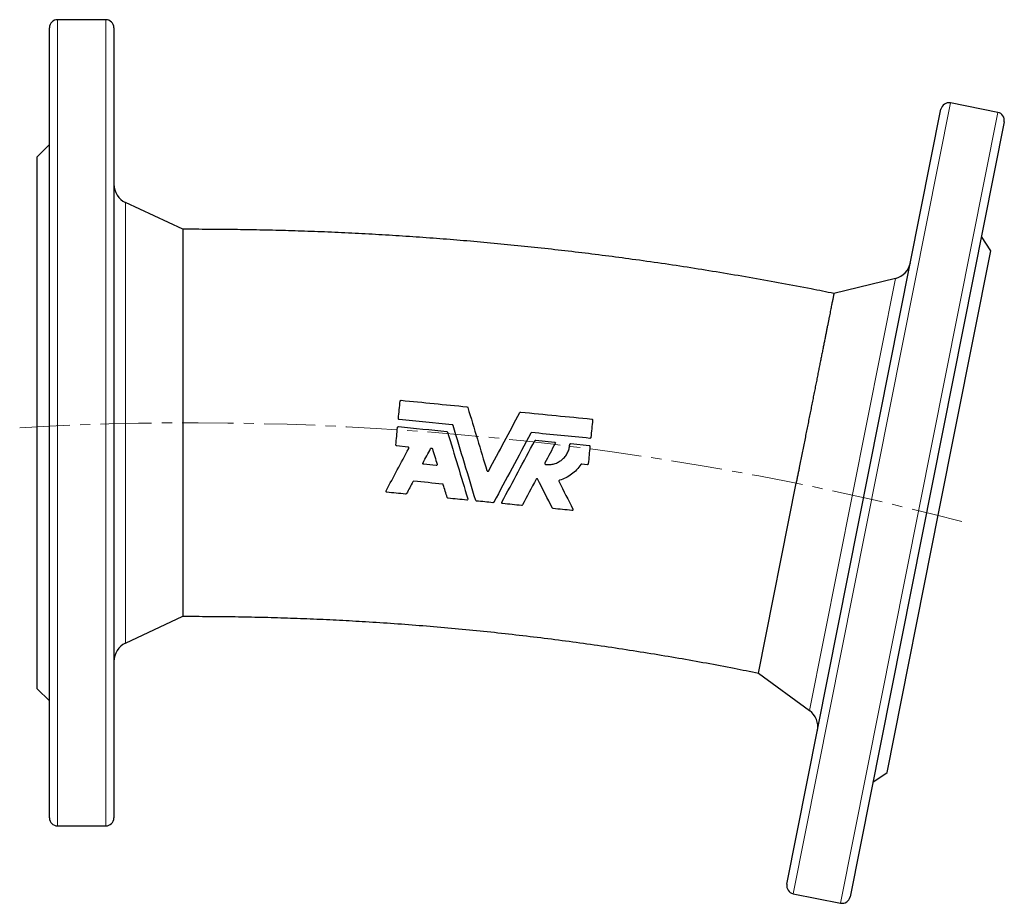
# Model space of a CAD drawing. Header units: millimetres. Extents: x 118 to 695, y 45 to 563.
# Tile 3 of 4: x 121 to 365, y 335 to 554. Entities that reach past the tile are written whole.
import ezdxf

# ---------------------------------------------------------------- set-up
doc = ezdxf.new("R2010")
doc.units = ezdxf.units.MM
doc.linetypes.add('CENTERX2', pattern=[20.32, 12.7, -2.54, 2.54, -2.54])
doc.layers.add('FORMAT', color=7, linetype='Continuous')

msp = doc.modelspace()

# ---------------------------------------------------------------- linework, layer by layer
at = {"color": 7, "linetype": 'Continuous', "lineweight": 25}
for p, q in [((142.04, 554.17), (130.04, 554.17)), ((128.04, 356.17), (128.04, 552.17)), ((144.04, 552.17), (144.04, 454.17)), ((363.47, 531.18), (351.7, 533.52)), ((311.11, 339.71), (349.35, 531.95)), ((365.04, 528.82), (326.8, 336.59)), ((128.04, 523.17), (125.04, 520.17)), ((125.04, 454.17), (125.04, 520.17)), ((161.19, 502.17), (146.92, 508.82)), ((161.19, 502.17), (161.19, 406.17)), ((361.74, 496.85), (359.38, 500.38)), ((348.86, 432.12), (361.74, 496.85)), ((338.06, 490), (322.78, 486.26)), ((125.04, 388.17), (125.04, 454.17)), ((144.04, 454.17), (144.04, 356.17)), ((248.77, 449.86), (253.42, 449.41)), ((217.05, 448.17), (214.25, 448.44)), ((257.47, 449.01), (262.01, 448.56)), ((261.54, 443.78), (260.17, 443.92)), ((304.04, 392.1), (313.4, 439.18)), ((335.99, 367.39), (348.86, 432.12)), ((146.92, 399.51), (161.19, 406.17)), ((304.04, 392.1), (316.74, 382.79)), ((125.04, 388.17), (128.04, 385.17)), ((332.46, 365.03), (335.99, 367.39)), ((130.04, 354.17), (142.04, 354.17)), ((312.68, 337.36), (324.45, 335.02))]:
    msp.add_line(p, q, dxfattribs=at)
at = {"color": 8, "linetype": 'Continuous', "lineweight": 18}
for p, q in [((130.04, 554.17), (130.04, 354.17)), ((142.04, 454.17), (142.04, 554.17)), ((351.7, 533.52), (312.68, 337.36)), ((324.45, 335.02), (363.47, 531.18)), ((146.92, 508.82), (146.92, 454.17)), ((316.74, 382.79), (338.06, 490)), ((142.04, 354.17), (142.04, 454.17)), ((146.92, 454.17), (146.92, 399.51))]:
    msp.add_line(p, q, dxfattribs=at)
at = {"color": 7, "linetype": 'Continuous', "lineweight": 25}
for centre, radius, start, end in [((130.04, 552.17), 2, 90, 180), ((142.04, 552.17), 2, 0, 90), ((351.31, 531.56), 2, 78.75, 168.75), ((363.08, 529.21), 2, 348.75, 78.75), ((149.04, 513.35), 5, 180, 245), ((336.87, 494.85), 5, 283.75, 348.75), ((149.04, 394.98), 5, 115, 180), ((313.78, 378.76), 5, 348.75, 53.75), ((130.04, 356.17), 2, 180, 270), ((142.04, 356.17), 2, 270, 0), ((313.07, 339.32), 2, 168.75, 258.75), ((324.84, 336.98), 2, 258.75, 348.75)]:
    msp.add_arc(centre, radius, start, end, dxfattribs=at)
for points, knots in [([(322.78, 486.25), (320.9, 486.63), (316.6, 487.49), (309.89, 488.76), (302.65, 490.07), (295.4, 491.3), (288.14, 492.48), (280.86, 493.58), (273.78, 494.59), (266.89, 495.51), (260.2, 496.35), (253.5, 497.13), (246.8, 497.86), (240.08, 498.53), (233.37, 499.14), (226.65, 499.7), (219.92, 500.2), (213.19, 500.65), (206.46, 501.03), (199.72, 501.37), (193.11, 501.64), (186.63, 501.85), (180.27, 502.01), (173.91, 502.11), (167.55, 502.17), (163.31, 502.17), (161.19, 502.17)], [0, 0, 0, 0, 0.035493, 0.08073, 0.125966, 0.171203, 0.216439, 0.261676, 0.306912, 0.348379, 0.389846, 0.431313, 0.472779, 0.514246, 0.555713, 0.59718, 0.638646, 0.680113, 0.72158, 0.763047, 0.804514, 0.843611, 0.882708, 0.921805, 0.960903, 1, 1, 1, 1]), ([(322.78, 486.26), (322.78, 486.26), (322.78, 486.27), (322.78, 486.23), (322.76, 486.15), (322.73, 486.01), (322.7, 485.82), (322.65, 485.58), (322.59, 485.29), (322.52, 484.94), (322.44, 484.55), (322.35, 484.1), (322.25, 483.6), (322.14, 483.04), (322.02, 482.42), (321.89, 481.76), (321.75, 481.06), (321.6, 480.31), (321.44, 479.53), (321.28, 478.7), (321.1, 477.82), (320.92, 476.9), (320.72, 475.92), (320.52, 474.89), (320.31, 473.82), (320.08, 472.71), (319.86, 471.57), (319.62, 470.41), (319.39, 469.22), (319.14, 467.99), (318.89, 466.74), (318.64, 465.44), (318.37, 464.1), (318.09, 462.72), (317.81, 461.31), (317.53, 459.88), (317.24, 458.43), (316.95, 456.98), (316.66, 455.52), (316.36, 454.04), (316.07, 452.55), (315.76, 451.03), (315.46, 449.48), (315.14, 447.9), (314.82, 446.31), (314.51, 444.71), (314.23, 443.32), (313.99, 442.13), (313.8, 441.15), (313.6, 440.16), (313.47, 439.51), (313.4, 439.18)], [0, 0, 0, 0, 0.000582, 0.022372, 0.044169, 0.06596, 0.087731, 0.108889, 0.130063, 0.151244, 0.172419, 0.193576, 0.215348, 0.237138, 0.258935, 0.280726, 0.302497, 0.323655, 0.34483, 0.36601, 0.387185, 0.408342, 0.430114, 0.451904, 0.473701, 0.495492, 0.517264, 0.538421, 0.559596, 0.580776, 0.601951, 0.623108, 0.64488, 0.66667, 0.688467, 0.710258, 0.732029, 0.753187, 0.774361, 0.795542, 0.816717, 0.837874, 0.859646, 0.881436, 0.903233, 0.925024, 0.946795, 0.960085, 0.973374, 0.986687, 1, 1, 1, 1]), ([(215.1, 459.54), (215.11, 459.61), (215.14, 459.66), (215.23, 459.74), (215.3, 459.76), (215.36, 459.76)], [0, 0, 0, 0, 0.5, 0.5, 1, 1, 1, 1]), ([(231.89, 457.98), (232.68, 455.36), (233.48, 452.75), (235.06, 447.52), (235.85, 444.91), (236.64, 442.31)], [0, 0, 0, 0, 0.5, 0.5, 1, 1, 1, 1]), ([(214.89, 454.98), (214.83, 454.99), (214.77, 455.02), (214.69, 455.12), (214.67, 455.18), (214.68, 455.24)], [0, 0, 0, 0, 0.5, 0.5, 1, 1, 1, 1]), ([(237.09, 442.26), (238.37, 444.67), (239.66, 447.07), (242.23, 451.89), (243.52, 454.3), (244.81, 456.71)], [0, 0, 0, 0, 0.5, 0.5, 1, 1, 1, 1]), ([(262.65, 455.1), (262.72, 455.09), (262.78, 455.06), (262.86, 454.96), (262.88, 454.9), (262.87, 454.84)], [0, 0, 0, 0, 0.5, 0.5, 1, 1, 1, 1]), ([(214.46, 453), (214.46, 453.07), (214.49, 453.13), (214.59, 453.2), (214.66, 453.22), (214.72, 453.22)], [0, 0, 0, 0, 0.5, 0.5, 1, 1, 1, 1]), ([(233.86, 434.93), (232.95, 437.96), (232.02, 441.02), (230.14, 447.22), (229.19, 450.35), (228.23, 453.52)], [0, 0, 0, 0, 0.5, 0.5, 1, 1, 1, 1]), ([(226.88, 451.87), (227.73, 449.05), (228.58, 446.26), (230.25, 440.74), (231.08, 438.01), (231.9, 435.31)], [0, 0, 0, 0, 0.5, 0.5, 1, 1, 1, 1]), ([(247.53, 451.62), (245.97, 448.7), (244.43, 445.81), (241.37, 440.1), (239.86, 437.28), (238.37, 434.49)], [0, 0, 0, 0, 0.5, 0.5, 1, 1, 1, 1]), ([(240.38, 434.48), (241.7, 436.96), (243.05, 439.48), (245.77, 444.56), (247.14, 447.14), (248.53, 449.74)], [0, 0, 0, 0, 0.5, 0.5, 1, 1, 1, 1]), ([(262.45, 450.54), (262.44, 450.48), (262.41, 450.42), (262.31, 450.34), (262.25, 450.32), (262.18, 450.32)], [0, 0, 0, 0, 0.5, 0.5, 1, 1, 1, 1]), ([(214.25, 448.44), (214.18, 448.45), (214.13, 448.48), (214.05, 448.58), (214.03, 448.64), (214.03, 448.7)], [0, 0, 0, 0, 0.5, 0.5, 1, 1, 1, 1]), ([(217.24, 447.81), (217.28, 447.88), (217.28, 447.97), (217.2, 448.11), (217.13, 448.16), (217.05, 448.17)], [0, 0, 0, 0, 0.5, 0.5, 1, 1, 1, 1]), ([(222.67, 447.79), (222.69, 447.83), (222.73, 447.86), (222.81, 447.91), (222.86, 447.92), (222.95, 447.91), (223, 447.89), (223.07, 447.83), (223.1, 447.79), (223.11, 447.75)], [0, 0, 0, 0, 0.25, 0.25, 0.5, 0.5, 0.75, 0.75, 1, 1, 1, 1]), ([(251.21, 443.87), (251.57, 443.82), (251.93, 443.81), (252.65, 443.86), (253.02, 443.92), (253.71, 444.12), (254.05, 444.25), (254.53, 444.5), (254.69, 444.6), (254.99, 444.8), (255.14, 444.9), (255.56, 445.25), (255.81, 445.5), (256.27, 446.07), (256.47, 446.37), (256.8, 447.02), (256.93, 447.36), (257.12, 448.06), (257.18, 448.42), (257.2, 448.78)], [0, 0, 0, 0, 0.125, 0.125, 0.25, 0.25, 0.375, 0.375, 0.4375, 0.4375, 0.5, 0.5, 0.625, 0.625, 0.75, 0.75, 0.875, 0.875, 1, 1, 1, 1]), ([(253.42, 449.41), (253.5, 449.4), (253.57, 449.35), (253.65, 449.21), (253.65, 449.12), (253.61, 449.05)], [0, 0, 0, 0, 0.5, 0.5, 1, 1, 1, 1]), ([(257.2, 448.78), (257.21, 448.85), (257.24, 448.91), (257.34, 448.99), (257.4, 449.01), (257.47, 449.01)], [0, 0, 0, 0, 0.5, 0.5, 1, 1, 1, 1]), ([(262.01, 448.56), (262.07, 448.55), (262.13, 448.52), (262.21, 448.43), (262.23, 448.36), (262.22, 448.3)], [0, 0, 0, 0, 0.5, 0.5, 1, 1, 1, 1]), ([(220.96, 443.89), (220.88, 443.9), (220.81, 443.95), (220.74, 444.09), (220.74, 444.17), (220.78, 444.24)], [0, 0, 0, 0, 0.5, 0.5, 1, 1, 1, 1]), ([(224.28, 443.9), (224.3, 443.82), (224.28, 443.74), (224.19, 443.62), (224.1, 443.58), (224.02, 443.59)], [0, 0, 0, 0, 0.5, 0.5, 1, 1, 1, 1]), ([(251.03, 444.23), (250.99, 444.16), (250.99, 444.07), (251.06, 443.94), (251.13, 443.89), (251.21, 443.87)], [0, 0, 0, 0, 0.5, 0.5, 1, 1, 1, 1]), ([(259.94, 443.81), (259.63, 443.34), (259.29, 442.91), (258.52, 442.1), (258.11, 441.73), (257.2, 441.06), (256.73, 440.77), (255.74, 440.27), (255.22, 440.07), (254.68, 439.91)], [0, 0, 0, 0, 0.25, 0.25, 0.5, 0.5, 0.75, 0.75, 1, 1, 1, 1]), ([(261.8, 444), (261.8, 443.94), (261.76, 443.88), (261.67, 443.8), (261.6, 443.78), (261.54, 443.78)], [0, 0, 0, 0, 0.5, 0.5, 1, 1, 1, 1]), ([(236.64, 442.31), (236.66, 442.26), (236.69, 442.22), (236.76, 442.16), (236.8, 442.14), (236.9, 442.13), (236.95, 442.14), (237.03, 442.19), (237.06, 442.22), (237.09, 442.26)], [0, 0, 0, 0, 0.25, 0.25, 0.5, 0.5, 0.75, 0.75, 1, 1, 1, 1]), ([(249.28, 440.15), (249.24, 440.23), (249.16, 440.28), (248.98, 440.29), (248.9, 440.23), (248.85, 440.16)], [0, 0, 0, 0, 0.5, 0.5, 1, 1, 1, 1]), ([(225.82, 438.8), (225.81, 438.85), (225.78, 438.89), (225.71, 438.95), (225.67, 438.97), (225.62, 438.97)], [0, 0, 0, 0, 0.5, 0.5, 1, 1, 1, 1]), ([(254.68, 439.91), (254.61, 439.89), (254.56, 439.83), (254.5, 439.71), (254.5, 439.63), (254.54, 439.57)], [0, 0, 0, 0, 0.5, 0.5, 1, 1, 1, 1]), ([(211.81, 436.96), (211.73, 436.96), (211.66, 437.02), (211.59, 437.15), (211.59, 437.24), (211.63, 437.31)], [0, 0, 0, 0, 0.5, 0.5, 1, 1, 1, 1]), ([(216.7, 436.62), (216.68, 436.58), (216.65, 436.55), (216.56, 436.5), (216.52, 436.49), (216.47, 436.5)], [0, 0, 0, 0, 0.5, 0.5, 1, 1, 1, 1]), ([(226.99, 435.46), (226.94, 435.47), (226.9, 435.49), (226.83, 435.55), (226.8, 435.59), (226.79, 435.63)], [0, 0, 0, 0, 0.5, 0.5, 1, 1, 1, 1]), ([(231.9, 435.31), (231.92, 435.24), (231.91, 435.15), (231.81, 435.03), (231.73, 434.99), (231.65, 435)], [0, 0, 0, 0, 0.5, 0.5, 1, 1, 1, 1]), ([(234.07, 434.76), (234.02, 434.77), (233.98, 434.79), (233.9, 434.85), (233.88, 434.89), (233.86, 434.93)], [0, 0, 0, 0, 0.5, 0.5, 1, 1, 1, 1]), ([(238.37, 434.49), (238.35, 434.45), (238.32, 434.41), (238.24, 434.37), (238.19, 434.36), (238.14, 434.36)], [0, 0, 0, 0, 0.5, 0.5, 1, 1, 1, 1]), ([(240.56, 434.12), (240.48, 434.13), (240.41, 434.18), (240.34, 434.32), (240.34, 434.41), (240.38, 434.48)], [0, 0, 0, 0, 0.5, 0.5, 1, 1, 1, 1]), ([(245.45, 433.79), (245.43, 433.75), (245.4, 433.72), (245.31, 433.67), (245.27, 433.66), (245.22, 433.67)], [0, 0, 0, 0, 0.5, 0.5, 1, 1, 1, 1]), ([(257.98, 432.78), (258.02, 432.7), (258.01, 432.61), (257.92, 432.47), (257.83, 432.42), (257.74, 432.43)], [0, 0, 0, 0, 0.5, 0.5, 1, 1, 1, 1]), ([(161.19, 406.17), (163.35, 406.17), (167.67, 406.17), (174.15, 406.1), (180.63, 405.97), (187.11, 405.79), (193.58, 405.54), (200.06, 405.24), (206.74, 404.86), (213.64, 404.41), (220.75, 403.87), (227.85, 403.26), (234.95, 402.58), (242.03, 401.82), (249.12, 401), (256.19, 400.1), (263.25, 399.13), (270.3, 398.09), (277.3, 396.99), (284.25, 395.83), (291.14, 394.6), (297.74, 393.36), (302.03, 392.5), (304.04, 392.1)], [0, 0, 0, 0, 0.045069, 0.090138, 0.135207, 0.180276, 0.225345, 0.270414, 0.315483, 0.365058, 0.414634, 0.46421, 0.513786, 0.563361, 0.612937, 0.662513, 0.712089, 0.761665, 0.81124, 0.859931, 0.908621, 0.957312, 1, 1, 1, 1])]:
    msp.add_open_spline(points, degree=3, knots=knots, dxfattribs=at)
for points in [[(214.68, 455.24), (214.82, 456.68), (214.96, 458.12), (215.1, 459.54)], [(215.36, 459.76), (220.8, 459.22), (226.24, 458.69), (231.68, 458.15)], [(231.68, 458.15), (231.78, 458.14), (231.86, 458.07), (231.89, 457.98)], [(228.02, 453.69), (223.64, 454.12), (219.27, 454.55), (214.89, 454.98)], [(244.81, 456.71), (244.85, 456.79), (244.95, 456.84), (245.04, 456.83)], [(245.04, 456.83), (250.91, 456.26), (256.78, 455.68), (262.65, 455.1)], [(262.87, 454.84), (262.73, 453.41), (262.59, 451.98), (262.45, 450.54)], [(214.03, 448.7), (214.17, 450.13), (214.31, 451.57), (214.46, 453)], [(214.72, 453.22), (218.7, 452.83), (222.69, 452.43), (226.67, 452.04)], [(228.23, 453.52), (228.2, 453.61), (228.12, 453.68), (228.02, 453.69)], [(226.67, 452.04), (226.76, 452.03), (226.85, 451.96), (226.88, 451.87)], [(247.76, 451.74), (247.67, 451.75), (247.57, 451.7), (247.53, 451.62)], [(262.18, 450.32), (257.38, 450.8), (252.57, 451.27), (247.76, 451.74)], [(248.53, 449.74), (248.58, 449.82), (248.67, 449.87), (248.77, 449.86)], [(211.63, 437.31), (213.46, 440.74), (215.33, 444.24), (217.24, 447.81)], [(220.78, 444.24), (221.4, 445.42), (222.04, 446.6), (222.67, 447.79)], [(223.11, 447.75), (223.5, 446.46), (223.89, 445.18), (224.28, 443.9)], [(253.61, 449.05), (252.75, 447.44), (251.89, 445.83), (251.03, 444.23)], [(262.22, 448.3), (262.08, 446.86), (261.94, 445.43), (261.8, 444)], [(224.02, 443.59), (223, 443.69), (221.98, 443.79), (220.96, 443.89)], [(260.17, 443.92), (260.08, 443.93), (259.99, 443.89), (259.94, 443.81)], [(248.85, 440.16), (247.7, 438), (246.57, 435.88), (245.45, 433.79)], [(252.89, 433.02), (251.71, 435.37), (250.5, 437.75), (249.28, 440.15)], [(218.27, 439.55), (217.74, 438.57), (217.22, 437.59), (216.7, 436.62)], [(218.5, 439.67), (218.4, 439.68), (218.31, 439.63), (218.27, 439.55)], [(225.62, 438.97), (223.25, 439.21), (220.87, 439.44), (218.5, 439.67)], [(226.79, 435.63), (226.47, 436.68), (226.15, 437.74), (225.82, 438.8)], [(254.54, 439.57), (255.7, 437.28), (256.84, 435.02), (257.98, 432.78)], [(216.47, 436.5), (214.92, 436.65), (213.36, 436.8), (211.81, 436.96)], [(231.65, 435), (230.09, 435.16), (228.54, 435.31), (226.99, 435.46)], [(238.14, 434.36), (236.78, 434.5), (235.43, 434.63), (234.07, 434.76)], [(245.22, 433.67), (243.67, 433.82), (242.11, 433.97), (240.56, 434.12)], [(253.09, 432.89), (253, 432.9), (252.93, 432.95), (252.89, 433.02)], [(257.74, 432.43), (256.19, 432.59), (254.64, 432.74), (253.09, 432.89)]]:
    msp.add_open_spline(points, degree=3, dxfattribs=at)
at = {"layer": 'FORMAT', "linetype": 'CENTERX2', "lineweight": 18}
msp.add_arc((163.51, -302.83), 757, 75.38429, 93.24495, dxfattribs=at)

doc.saveas('drawing.dxf')
